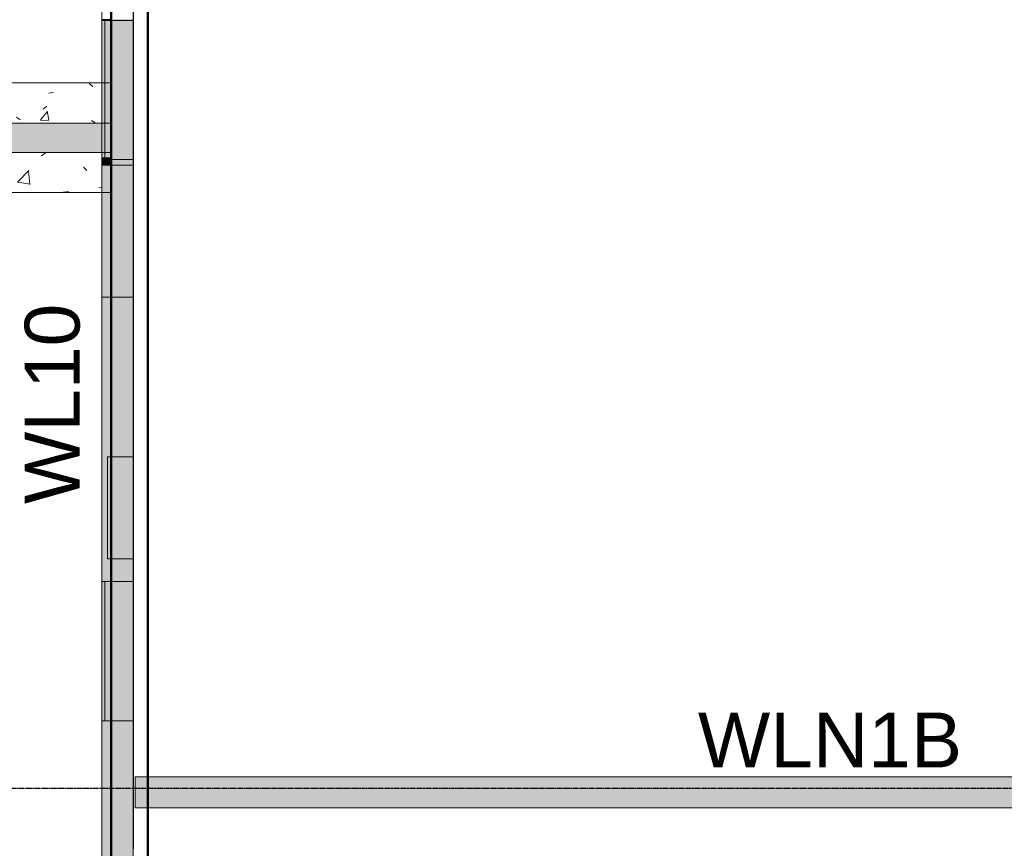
# Model space of a CAD drawing. Header units: inches. Extents: x -4126 to -1814, y 9773 to 12338.
# Tile 54 of 113: x -3854 to -3585, y 10823 to 11049. Entities that reach past the tile are written whole.
import ezdxf

# ---------------------------------------------------------------- set-up
doc = ezdxf.new("R2010")
doc.units = ezdxf.units.IN
doc.header["$MEASUREMENT"] = 0
doc.linetypes.add('Grid Line 1_2_', pattern=[0.875, 0.5, -0.125, 0.125, -0.125])
for name, color, linetype, lineweight in [('A-WALL', 113, 'Continuous', 13), ('I-WALL', 2, 'Continuous', 13), ('S-FNDN', 32, 'Continuous', 13), ('S-GRID', 1, 'Continuous', 9)]:
    doc.layers.add(name, color=color, linetype=linetype, lineweight=lineweight)
doc.layers.add('loads', color=1, linetype='Continuous')
doc.styles.add('Arial', font='Arial.ttf', dxfattribs={"height": 18})

# ---------------------------------------------------------------- blocks, each defined once
blk = doc.blocks.new('CTR - 1st Phase - Shell_rvt-1-FRAMING PLAN - 1ST FLOOR')
at = {"layer": 'A-WALL', "lineweight": 5, "transparency": 33554585}
h = blk.add_hatch(color=13, dxfattribs=at)
h.paths.add_polyline_path([(-3829.32, 10011.59), (-3823.32, 10011.59), (-3823.32, 10051.37), (-3829.32, 10051.37), (-3829.32, 10050.65)], flags=0)
h.paths.add_polyline_path([(-3829.32, 10089.39), (-3823.32, 10089.39), (-3823.32, 10127.98), (-3829.32, 10127.98), (-3829.32, 10105.37)], flags=0)
h.paths.add_polyline_path([(-3829.32, 10166), (-3823.32, 10166), (-3823.32, 10167.33), (-3829.32, 10167.33)], flags=0)
h.paths.add_polyline_path([(-3823.32, 10203.45), (-3823.32, 10242.99), (-3829.32, 10242.99), (-3829.32, 10203.45)], flags=0)
h.paths.add_polyline_path([(-3823.32, 10281.01), (-3823.32, 10363.19), (-3829.32, 10363.19), (-3829.32, 10281.01), (-3823.82, 10281.01)], flags=0)
h.paths.add_polyline_path([(-3824.69, 10391.06), (-3823.32, 10391.06), (-3823.32, 10434.99), (-3829.32, 10434.99), (-3829.32, 10391.06)], flags=0)
h.paths.add_polyline_path([(-3829.32, 10473.01), (-3823.32, 10473.01), (-3823.32, 10473.77), (-3829.32, 10473.77)], flags=0)
h.paths.add_polyline_path([(-3823.32, 10511.79), (-3823.32, 10588.78), (-3829.32, 10588.78), (-3829.32, 10511.79), (-3825.65, 10511.79)], flags=0)
h.paths.add_polyline_path([(-3829.32, 10626.8), (-3823.32, 10626.8), (-3823.32, 10627.18), (-3829.32, 10627.18)], flags=0)
h.paths.add_polyline_path([(-3823.32, 10665.2), (-3823.32, 10746.19), (-3829.32, 10746.19), (-3829.32, 10665.2), (-3826.87, 10665.2)], flags=0)
h.paths.add_polyline_path([(-3823.32, 10774.06), (-3823.32, 10780.97), (-3829.32, 10780.97), (-3829.32, 10774.06), (-3827.74, 10774.06)], flags=0)
h.paths.add_polyline_path([(-3823.32, 10818.99), (-3823.32, 10857.77), (-3829.32, 10857.77), (-3829.32, 10818.99), (-3828.09, 10818.99)], flags=0)
h.paths.add_polyline_path([(-3828.71, 10895.79), (-3823.32, 10895.79), (-3823.32, 10902.05), (-3829.32, 10902.05), (-3829.32, 10895.79)], flags=0)
h.paths.add_polyline_path([(-3823.32, 10929.93), (-3823.32, 10973.54), (-3829.32, 10973.54), (-3829.32, 10929.93), (-3828.98, 10929.93)], flags=0)
h.paths.add_polyline_path([(-3823.32, 11009.66), (-3823.32, 11011.18), (-3829.32, 11011.18), (-3829.32, 11009.66)], flags=0)
h.paths.add_polyline_path([(-3824.76, 11049.2), (-3823.32, 11049.2), (-3823.32, 11049.58), (-3829.32, 11049.58), (-3829.32, 11049.2)], flags=0)
h.paths.add_polyline_path([(-3823.32, 11087.6), (-3823.32, 11144.15), (-3829.32, 11144.15), (-3829.32, 11087.6), (-3826.28, 11087.6)], flags=0)
h.paths.add_polyline_path([(-3823.32, 11144.33), (-3823.32, 11151.98), (-3829.32, 11151.98), (-3829.32, 11144.33), (-3828.52, 11144.33)], flags=0)
h.paths.add_polyline_path([(-3827.17, 11152.15), (-3823.32, 11152.15), (-3823.32, 11164.59), (-3829.32, 11164.59), (-3829.32, 11152.15), (-3828.83, 11152.15)], flags=0)
h.paths.add_polyline_path([(-3823.32, 11394.99), (-3823.32, 11403.15), (-3829.32, 11403.15), (-3829.32, 11394.99)], flags=0)
h.paths.add_polyline_path([(-3823.32, 11403.33), (-3823.32, 11410.98), (-3829.32, 11410.98), (-3829.32, 11403.33), (-3827.87, 11403.33)], flags=0)
h.paths.add_polyline_path([(-3829.32, 11411.15), (-3823.32, 11411.15), (-3823.32, 11429.49), (-3823.82, 11429.49), (-3823.82, 11430.08), (-3829.32, 11430.08), (-3829.32, 11415.99)], flags=0)
h = blk.add_hatch(color=13, dxfattribs=at)
h.paths.add_polyline_path([(-3823.2, 10011.59), (-3823.2, 10051.37), (-3823.32, 10051.37), (-3823.32, 10011.59)], flags=0)
h.paths.add_polyline_path([(-3823.32, 10089.39), (-3823.2, 10089.39), (-3823.2, 10104.54), (-3823.32, 10104.54)], flags=0)
h.paths.add_polyline_path([(-3823.32, 10104.94), (-3823.2, 10104.94), (-3823.2, 10105.37), (-3823.32, 10105.37)], flags=0)
h.paths.add_polyline_path([(-3823.32, 10106.2), (-3823.2, 10106.2), (-3823.2, 10106.63), (-3823.32, 10106.63)], flags=0)
h.paths.add_polyline_path([(-3823.32, 10107.02), (-3823.2, 10107.02), (-3823.2, 10127.98), (-3823.32, 10127.98)], flags=0)
h.paths.add_polyline_path([(-3823.25, 10166), (-3823.2, 10166), (-3823.2, 10167.33), (-3823.32, 10167.33), (-3823.32, 10166)], flags=0)
h.paths.add_polyline_path([(-3823.2, 10203.45), (-3823.2, 10242.99), (-3823.32, 10242.99), (-3823.32, 10203.45)], flags=0)
h.paths.add_polyline_path([(-3823.32, 10281.01), (-3823.2, 10281.01), (-3823.2, 10296.07), (-3823.32, 10296.07)], flags=0)
h.paths.add_polyline_path([(-3823.32, 10296.47), (-3823.2, 10296.47), (-3823.2, 10296.9), (-3823.32, 10296.9)], flags=0)
h.paths.add_polyline_path([(-3823.32, 10297.73), (-3823.2, 10297.73), (-3823.2, 10298.16), (-3823.32, 10298.16)], flags=0)
h.paths.add_polyline_path([(-3823.2, 10298.55), (-3823.2, 10343.95), (-3823.32, 10343.95), (-3823.32, 10298.55)], flags=0)
h.paths.add_polyline_path([(-3823.2, 10344.35), (-3823.2, 10344.78), (-3823.32, 10344.78), (-3823.32, 10344.35)], flags=0)
h.paths.add_polyline_path([(-3823.32, 10345.61), (-3823.2, 10345.61), (-3823.2, 10346.04), (-3823.32, 10346.04)], flags=0)
h.paths.add_polyline_path([(-3823.2, 10346.43), (-3823.2, 10363.19), (-3823.32, 10363.19), (-3823.32, 10346.43)], flags=0)
h.paths.add_polyline_path([(-3823.2, 10391.06), (-3823.2, 10391.84), (-3823.32, 10391.84), (-3823.32, 10391.06)], flags=0)
h.paths.add_polyline_path([(-3823.32, 10392.23), (-3823.2, 10392.23), (-3823.2, 10392.66), (-3823.32, 10392.66)], flags=0)
h.paths.add_polyline_path([(-3823.32, 10393.49), (-3823.2, 10393.49), (-3823.2, 10393.92), (-3823.32, 10393.92)], flags=0)
h.paths.add_polyline_path([(-3823.2, 10394.32), (-3823.2, 10434.99), (-3823.32, 10434.99), (-3823.32, 10394.32)], flags=0)
h.paths.add_polyline_path([(-3823.2, 10473.01), (-3823.2, 10473.77), (-3823.32, 10473.77), (-3823.32, 10473.01)], flags=0)
h.paths.add_polyline_path([(-3823.32, 10511.79), (-3823.2, 10511.79), (-3823.2, 10535.48), (-3823.32, 10535.48)], flags=0)
h.paths.add_polyline_path([(-3823.2, 10535.87), (-3823.2, 10536.3), (-3823.32, 10536.3), (-3823.32, 10535.87)], flags=0)
h.paths.add_polyline_path([(-3823.32, 10537.14), (-3823.2, 10537.14), (-3823.2, 10537.57), (-3823.32, 10537.57)], flags=0)
h.paths.add_polyline_path([(-3823.2, 10537.96), (-3823.2, 10583.36), (-3823.32, 10583.36), (-3823.32, 10537.96)], flags=0)
h.paths.add_polyline_path([(-3823.32, 10583.76), (-3823.2, 10583.76), (-3823.2, 10584.19), (-3823.32, 10584.19)], flags=0)
h.paths.add_polyline_path([(-3823.32, 10585.02), (-3823.2, 10585.02), (-3823.2, 10585.45), (-3823.32, 10585.45)], flags=0)
h.paths.add_polyline_path([(-3823.2, 10585.84), (-3823.2, 10588.78), (-3823.32, 10588.78), (-3823.32, 10585.84)], flags=0)
h.paths.add_polyline_path([(-3823.32, 10626.8), (-3823.2, 10626.8), (-3823.2, 10627.18), (-3823.32, 10627.18)], flags=0)
h.paths.add_polyline_path([(-3823.2, 10665.2), (-3823.2, 10679.13), (-3823.32, 10679.13), (-3823.32, 10665.2)], flags=0)
h.paths.add_polyline_path([(-3823.32, 10679.52), (-3823.2, 10679.52), (-3823.2, 10679.95), (-3823.32, 10679.95)], flags=0)
h.paths.add_polyline_path([(-3823.32, 10680.78), (-3823.2, 10680.78), (-3823.2, 10681.21), (-3823.32, 10681.21)], flags=0)
h.paths.add_polyline_path([(-3823.32, 10681.61), (-3823.2, 10681.61), (-3823.2, 10727.01), (-3823.32, 10727.01)], flags=0)
h.paths.add_polyline_path([(-3823.32, 10727.4), (-3823.2, 10727.4), (-3823.2, 10727.83), (-3823.32, 10727.83)], flags=0)
h.paths.add_polyline_path([(-3823.32, 10728.67), (-3823.2, 10728.67), (-3823.2, 10729.1), (-3823.32, 10729.1)], flags=0)
h.paths.add_polyline_path([(-3823.2, 10729.49), (-3823.2, 10746.19), (-3823.32, 10746.19), (-3823.32, 10729.49)], flags=0)
h.paths.add_polyline_path([(-3823.2, 10774.06), (-3823.2, 10774.89), (-3823.32, 10774.89), (-3823.32, 10774.06)], flags=0)
h.paths.add_polyline_path([(-3823.2, 10775.28), (-3823.2, 10775.71), (-3823.32, 10775.71), (-3823.32, 10775.28)], flags=0)
h.paths.add_polyline_path([(-3823.32, 10776.55), (-3823.2, 10776.55), (-3823.2, 10776.98), (-3823.32, 10776.98)], flags=0)
h.paths.add_polyline_path([(-3823.2, 10777.37), (-3823.2, 10780.97), (-3823.32, 10780.97), (-3823.32, 10777.37)], flags=0)
h.paths.add_polyline_path([(-3823.2, 10818.99), (-3823.2, 10822.77), (-3823.32, 10822.77), (-3823.32, 10818.99)], flags=0)
h.paths.add_polyline_path([(-3823.32, 10823.17), (-3823.2, 10823.17), (-3823.2, 10823.6), (-3823.32, 10823.6)], flags=0)
h.paths.add_polyline_path([(-3823.32, 10824.08), (-3823.2, 10824.08), (-3823.2, 10824.5), (-3823.32, 10824.5)], flags=0)
h.paths.add_polyline_path([(-3823.32, 10824.9), (-3823.2, 10824.9), (-3823.2, 10857.77), (-3823.32, 10857.77), (-3823.32, 10825.65)], flags=0)
h.paths.add_polyline_path([(-3823.32, 10895.79), (-3823.2, 10895.79), (-3823.2, 10902.05), (-3823.32, 10902.05)], flags=0)
h.paths.add_polyline_path([(-3823.32, 10929.93), (-3823.2, 10929.93), (-3823.2, 10966.06), (-3823.32, 10966.06)], flags=0)
h.paths.add_polyline_path([(-3823.32, 10966.46), (-3823.2, 10966.46), (-3823.2, 10966.89), (-3823.32, 10966.89)], flags=0)
h.paths.add_polyline_path([(-3823.2, 10967.72), (-3823.2, 10968.15), (-3823.32, 10968.15), (-3823.32, 10967.72)], flags=0)
h.paths.add_polyline_path([(-3823.32, 10968.54), (-3823.2, 10968.54), (-3823.2, 10973.54), (-3823.32, 10973.54)], flags=0)
h.paths.add_polyline_path([(-3823.2, 11009.66), (-3823.2, 11011.18), (-3823.32, 11011.18), (-3823.32, 11009.66)], flags=0)
h.paths.add_polyline_path([(-3823.32, 11049.2), (-3823.2, 11049.2), (-3823.2, 11049.58), (-3823.32, 11049.58)], flags=0)
h.paths.add_polyline_path([(-3823.2, 11087.6), (-3823.2, 11109.71), (-3823.32, 11109.71), (-3823.32, 11087.6)], flags=0)
h.paths.add_polyline_path([(-3823.32, 11110.1), (-3823.2, 11110.1), (-3823.2, 11110.53), (-3823.32, 11110.53)], flags=0)
h.paths.add_polyline_path([(-3823.2, 11111.37), (-3823.2, 11111.8), (-3823.32, 11111.8), (-3823.32, 11111.37)], flags=0)
h.paths.add_polyline_path([(-3823.32, 11112.19), (-3823.2, 11112.19), (-3823.2, 11144.15), (-3823.32, 11144.15), (-3823.32, 11121.94)], flags=0)
h.paths.add_polyline_path([(-3823.2, 11144.33), (-3823.2, 11151.98), (-3823.32, 11151.98), (-3823.32, 11144.33)], flags=0)
h.paths.add_polyline_path([(-3823.32, 11152.15), (-3823.2, 11152.15), (-3823.2, 11157.59), (-3823.32, 11157.59)], flags=0)
h.paths.add_polyline_path([(-3823.32, 11157.99), (-3823.2, 11157.99), (-3823.2, 11158.41), (-3823.32, 11158.41)], flags=0)
h.paths.add_polyline_path([(-3823.2, 11159.25), (-3823.2, 11159.68), (-3823.32, 11159.68), (-3823.32, 11159.25)], flags=0)
h.paths.add_polyline_path([(-3823.32, 11160.07), (-3823.2, 11160.07), (-3823.2, 11164.59), (-3823.32, 11164.59)], flags=0)
h.paths.add_polyline_path([(-3823.2, 11394.99), (-3823.2, 11403.15), (-3823.32, 11403.15), (-3823.32, 11394.99)], flags=0)
h.paths.add_polyline_path([(-3823.32, 11403.33), (-3823.2, 11403.33), (-3823.2, 11410.98), (-3823.32, 11410.98), (-3823.32, 11406.9)], flags=0)
h.paths.add_polyline_path([(-3823.32, 11411.15), (-3823.2, 11411.15), (-3823.2, 11429.49), (-3823.32, 11429.49), (-3823.32, 11417.66)], flags=0)
h = blk.add_hatch(color=13, dxfattribs=at)
h.paths.add_polyline_path([(-3823.2, 10104.54), (-3823.2, 10104.94), (-3823.32, 10104.94), (-3823.32, 10104.54)], flags=0)
h.paths.add_polyline_path([(-3823.2, 10106.63), (-3823.2, 10107.02), (-3823.32, 10107.02), (-3823.32, 10106.63)], flags=0)
h.paths.add_polyline_path([(-3823.2, 10296.07), (-3823.2, 10296.47), (-3823.32, 10296.47), (-3823.32, 10296.07)], flags=0)
h.paths.add_polyline_path([(-3823.32, 10298.16), (-3823.2, 10298.16), (-3823.2, 10298.55), (-3823.32, 10298.55)], flags=0)
h.paths.add_polyline_path([(-3823.2, 10343.95), (-3823.2, 10344.35), (-3823.32, 10344.35), (-3823.32, 10343.95)], flags=0)
h.paths.add_polyline_path([(-3823.32, 10346.04), (-3823.2, 10346.04), (-3823.2, 10346.43), (-3823.32, 10346.43)], flags=0)
h.paths.add_polyline_path([(-3823.32, 10391.84), (-3823.2, 10391.84), (-3823.2, 10392.23), (-3823.32, 10392.23)], flags=0)
h.paths.add_polyline_path([(-3823.32, 10393.92), (-3823.2, 10393.92), (-3823.2, 10394.32), (-3823.32, 10394.32)], flags=0)
h.paths.add_polyline_path([(-3823.2, 10535.48), (-3823.2, 10535.87), (-3823.32, 10535.87), (-3823.32, 10535.48)], flags=0)
h.paths.add_polyline_path([(-3823.2, 10537.57), (-3823.2, 10537.96), (-3823.32, 10537.96), (-3823.32, 10537.57)], flags=0)
h.paths.add_polyline_path([(-3823.2, 10583.36), (-3823.2, 10583.76), (-3823.32, 10583.76), (-3823.32, 10583.36)], flags=0)
h.paths.add_polyline_path([(-3823.2, 10585.45), (-3823.2, 10585.84), (-3823.32, 10585.84), (-3823.32, 10585.45)], flags=0)
h.paths.add_polyline_path([(-3823.2, 10679.13), (-3823.2, 10679.52), (-3823.32, 10679.52), (-3823.32, 10679.13)], flags=0)
h.paths.add_polyline_path([(-3823.32, 10681.21), (-3823.2, 10681.21), (-3823.2, 10681.61), (-3823.32, 10681.61)], flags=0)
h.paths.add_polyline_path([(-3823.32, 10727.01), (-3823.2, 10727.01), (-3823.2, 10727.4), (-3823.32, 10727.4)], flags=0)
h.paths.add_polyline_path([(-3823.32, 10729.1), (-3823.2, 10729.1), (-3823.2, 10729.49), (-3823.32, 10729.49)], flags=0)
h.paths.add_polyline_path([(-3823.32, 10774.89), (-3823.2, 10774.89), (-3823.2, 10775.28), (-3823.32, 10775.28)], flags=0)
h.paths.add_polyline_path([(-3823.2, 10776.98), (-3823.2, 10777.37), (-3823.32, 10777.37), (-3823.32, 10776.98)], flags=0)
h.paths.add_polyline_path([(-3823.2, 10822.77), (-3823.2, 10823.17), (-3823.32, 10823.17), (-3823.32, 10822.77)], flags=0)
h.paths.add_polyline_path([(-3823.2, 10824.5), (-3823.2, 10824.9), (-3823.32, 10824.9), (-3823.32, 10824.5)], flags=0)
h.paths.add_polyline_path([(-3823.2, 10966.06), (-3823.2, 10966.46), (-3823.32, 10966.46), (-3823.32, 10966.06)], flags=0)
h.paths.add_polyline_path([(-3823.2, 10968.15), (-3823.2, 10968.54), (-3823.32, 10968.54), (-3823.32, 10968.15)], flags=0)
h.paths.add_polyline_path([(-3823.2, 11109.71), (-3823.2, 11110.1), (-3823.32, 11110.1), (-3823.32, 11109.71)], flags=0)
h.paths.add_polyline_path([(-3823.2, 11111.8), (-3823.2, 11112.19), (-3823.32, 11112.19), (-3823.32, 11111.8)], flags=0)
h.paths.add_polyline_path([(-3823.32, 11157.59), (-3823.2, 11157.59), (-3823.2, 11157.99), (-3823.32, 11157.99)], flags=0)
h.paths.add_polyline_path([(-3823.2, 11159.68), (-3823.2, 11160.07), (-3823.32, 11160.07), (-3823.32, 11159.68)], flags=0)
h = blk.add_hatch(color=13, dxfattribs=at)
h.paths.add_polyline_path([(-3823.32, 10105.37), (-3823.2, 10105.37), (-3823.2, 10106.2), (-3823.32, 10106.2), (-3823.32, 10105.74)], flags=0)
h.paths.add_polyline_path([(-3823.2, 10296.9), (-3823.2, 10297.73), (-3823.32, 10297.73), (-3823.32, 10296.9)], flags=0)
h.paths.add_polyline_path([(-3823.32, 10344.78), (-3823.2, 10344.78), (-3823.2, 10345.61), (-3823.32, 10345.61), (-3823.32, 10345.15)], flags=0)
h.paths.add_polyline_path([(-3823.32, 10392.66), (-3823.2, 10392.66), (-3823.2, 10393.49), (-3823.32, 10393.49), (-3823.32, 10393.03)], flags=0)
h.paths.add_polyline_path([(-3823.2, 10536.3), (-3823.2, 10537.14), (-3823.32, 10537.14), (-3823.32, 10536.3)], flags=0)
h.paths.add_polyline_path([(-3823.2, 10584.19), (-3823.2, 10585.02), (-3823.32, 10585.02), (-3823.32, 10584.19)], flags=0)
h.paths.add_polyline_path([(-3823.2, 10679.95), (-3823.2, 10680.78), (-3823.32, 10680.78), (-3823.32, 10679.95)], flags=0)
h.paths.add_polyline_path([(-3823.2, 10727.83), (-3823.2, 10728.67), (-3823.32, 10728.67), (-3823.32, 10727.83)], flags=0)
h.paths.add_polyline_path([(-3823.2, 10775.71), (-3823.2, 10776.55), (-3823.32, 10776.55), (-3823.32, 10775.71)], flags=0)
h.paths.add_polyline_path([(-3823.32, 10823.6), (-3823.2, 10823.6), (-3823.2, 10823.66), (-3823.32, 10823.66)], flags=0)
h.paths.add_polyline_path([(-3823.32, 10824.01), (-3823.2, 10824.01), (-3823.2, 10824.08), (-3823.32, 10824.08)], flags=0)
h.paths.add_polyline_path([(-3823.2, 10966.89), (-3823.2, 10967.72), (-3823.32, 10967.72), (-3823.32, 10966.89)], flags=0)
h.paths.add_polyline_path([(-3823.2, 11110.53), (-3823.2, 11111.37), (-3823.32, 11111.37), (-3823.32, 11110.53)], flags=0)
h.paths.add_polyline_path([(-3823.32, 11158.41), (-3823.2, 11158.41), (-3823.2, 11159.25), (-3823.32, 11159.25), (-3823.32, 11158.79)], flags=0)
for points in [[(-3829.65, 11049.2), (-3829.32, 11049.2), (-3829.32, 11049.58), (-3831.82, 11049.58), (-3831.82, 11049.2), (-3829.75, 11049.2)], [(-3829.63, 11032.11), (-3829.32, 11032.11), (-3829.32, 11049.2), (-3831.82, 11049.2), (-3831.82, 11032.11), (-3829.65, 11032.11)], [(-3823.32, 11011.18), (-3823.32, 11049.2), (-3829.32, 11049.2), (-3829.32, 11011.18)], [(-3831.82, 11021.61), (-3829.32, 11021.61), (-3829.32, 11032.11), (-3831.82, 11032.11)], [(-3829.32, 11013.11), (-3829.32, 11021.11), (-3831.82, 11021.11), (-3831.82, 11013.11)], [(-3823.32, 11014.77), (-3823.2, 11014.77), (-3823.2, 11015.6), (-3823.32, 11015.6), (-3823.32, 11015.14)], [(-3829.33, 11011.18), (-3829.32, 11011.18), (-3829.32, 11011.61), (-3831.82, 11011.61), (-3831.82, 11011.18)], [(-3829.33, 11010.99), (-3829.32, 11010.99), (-3829.33, 11011.18), (-3831.82, 11011.18), (-3831.82, 11010.99)], [(-3829.32, 11009.66), (-3829.33, 11010.99), (-3831.82, 11010.99), (-3831.82, 11009.66), (-3829.35, 11009.66)], [(-3829.45, 11002.11), (-3829.32, 11002.11), (-3829.35, 11009.66), (-3831.82, 11009.66), (-3831.82, 11002.11)], [(-3829.32, 10973.54), (-3823.32, 10973.54), (-3823.32, 11009.66), (-3829.32, 11009.66), (-3829.32, 10997.87)], [(-3823.2, 10973.54), (-3823.2, 11009.66), (-3823.32, 11009.66), (-3823.32, 10973.54)], [(-3831.82, 10973.54), (-3829.32, 10973.54), (-3829.32, 11002.11), (-3831.82, 11002.11), (-3831.82, 10997.87)], [(-3829.32, 10902.05), (-3829.32, 10929.93), (-3830.32, 10929.93), (-3830.32, 10902.05)], [(-3823.32, 10902.05), (-3823.32, 10929.93), (-3829.32, 10929.93), (-3829.32, 10902.05), (-3828.76, 10902.05)], [(-3823.2, 10919.01), (-3823.2, 10919.84), (-3823.32, 10919.84), (-3823.32, 10919.01)], [(-3831.32, 10857.77), (-3829.32, 10857.77), (-3829.32, 10895.79), (-3831.82, 10895.79), (-3831.82, 10857.77)], [(-3823.32, 10857.77), (-3823.32, 10895.79), (-3829.32, 10895.79), (-3829.32, 10857.77), (-3828.4, 10857.77)], [(-3823.2, 10871.12), (-3823.2, 10871.96), (-3823.32, 10871.96), (-3823.32, 10871.12)], [(-3823.32, 10823.66), (-3823.2, 10823.7), (-3823.2, 10824.01), (-3823.32, 10823.97), (-3823.32, 10823.7)]]:
    blk.add_hatch(color=13, dxfattribs=at).paths.add_polyline_path(points, flags=0)
h = blk.add_hatch(color=13, dxfattribs=at)
h.paths.add_polyline_path([(-3823.26, 11011.18), (-3823.2, 11011.18), (-3823.2, 11013.95), (-3823.32, 11013.95), (-3823.32, 11011.18)], flags=0)
h.paths.add_polyline_path([(-3823.2, 11014.34), (-3823.2, 11014.77), (-3823.32, 11014.77), (-3823.32, 11014.34)], flags=0)
h.paths.add_polyline_path([(-3823.2, 11015.6), (-3823.2, 11016.03), (-3823.32, 11016.03), (-3823.32, 11015.6)], flags=0)
h.paths.add_polyline_path([(-3823.32, 11016.43), (-3823.2, 11016.43), (-3823.2, 11049.2), (-3823.32, 11049.2), (-3823.32, 11040.93)], flags=0)
h = blk.add_hatch(color=13, dxfattribs=at)
h.paths.add_polyline_path([(-3831.82, 11011.61), (-3829.32, 11011.61), (-3829.32, 11013.11), (-3831.82, 11013.11)], flags=0)
h.paths.add_polyline_path([(-3829.82, 11021.11), (-3829.32, 11021.11), (-3829.32, 11021.61), (-3831.82, 11021.61), (-3831.82, 11021.11)], flags=0)
h = blk.add_hatch(color=13, dxfattribs=at)
h.paths.add_polyline_path([(-3823.2, 11013.95), (-3823.2, 11014.34), (-3823.32, 11014.34), (-3823.32, 11013.95)], flags=0)
h.paths.add_polyline_path([(-3823.32, 11016.03), (-3823.2, 11016.03), (-3823.2, 11016.43), (-3823.32, 11016.43)], flags=0)
h = blk.add_hatch(color=13, dxfattribs=at)
h.paths.add_polyline_path([(-3831.82, 10009.09), (-3829.32, 10009.09), (-3829.32, 10051.37), (-3831.82, 10051.37), (-3831.82, 10011.59)], flags=0)
h.paths.add_polyline_path([(-3829.32, 10089.39), (-3829.32, 10127.98), (-3831.82, 10127.98), (-3831.82, 10089.39), (-3830.28, 10089.39)], flags=0)
h.paths.add_polyline_path([(-3829.32, 10166), (-3829.32, 10167.33), (-3831.82, 10167.33), (-3831.82, 10166), (-3831.22, 10166)], flags=0)
h.paths.add_polyline_path([(-3831.82, 10203.45), (-3829.32, 10203.45), (-3829.32, 10215.19), (-3831.82, 10215.19)], flags=0)
h.paths.add_polyline_path([(-3831.82, 10818.99), (-3829.32, 10818.99), (-3829.32, 10857.77), (-3831.82, 10857.77), (-3831.82, 10825.65)], flags=0)
h.paths.add_polyline_path([(-3831.82, 10895.79), (-3829.32, 10895.79), (-3829.32, 10902.05), (-3830.32, 10902.05), (-3830.32, 10929.93), (-3829.32, 10929.93), (-3829.32, 10973.54), (-3831.82, 10973.54), (-3831.82, 10911.76)], flags=0)
h = blk.add_hatch(color=13, dxfattribs=at)
h.paths.add_polyline_path([(-3823.2, 10902.05), (-3823.2, 10918.18), (-3823.32, 10918.18), (-3823.32, 10902.05)], flags=0)
h.paths.add_polyline_path([(-3823.32, 10918.58), (-3823.2, 10918.58), (-3823.2, 10919.01), (-3823.32, 10919.01)], flags=0)
h.paths.add_polyline_path([(-3823.32, 10919.84), (-3823.2, 10919.84), (-3823.2, 10920.27), (-3823.32, 10920.27)], flags=0)
h.paths.add_polyline_path([(-3823.32, 10920.66), (-3823.2, 10920.66), (-3823.2, 10929.93), (-3823.32, 10929.93)], flags=0)
h = blk.add_hatch(color=13, dxfattribs=at)
h.paths.add_polyline_path([(-3823.32, 10918.18), (-3823.2, 10918.18), (-3823.2, 10918.58), (-3823.32, 10918.58)], flags=0)
h.paths.add_polyline_path([(-3823.2, 10920.27), (-3823.2, 10920.66), (-3823.32, 10920.66), (-3823.32, 10920.27)], flags=0)
h = blk.add_hatch(color=13, dxfattribs=at)
h.paths.add_polyline_path([(-3823.32, 10857.77), (-3823.2, 10857.77), (-3823.2, 10870.3), (-3823.32, 10870.3)], flags=0)
h.paths.add_polyline_path([(-3823.2, 10870.69), (-3823.2, 10871.12), (-3823.32, 10871.12), (-3823.32, 10870.69)], flags=0)
h.paths.add_polyline_path([(-3823.2, 10871.96), (-3823.2, 10872.39), (-3823.32, 10872.39), (-3823.32, 10871.96)], flags=0)
h.paths.add_polyline_path([(-3823.32, 10872.78), (-3823.2, 10872.78), (-3823.2, 10895.79), (-3823.32, 10895.79)], flags=0)
h = blk.add_hatch(color=13, dxfattribs=at)
h.paths.add_polyline_path([(-3823.32, 10870.3), (-3823.2, 10870.3), (-3823.2, 10870.69), (-3823.32, 10870.69)], flags=0)
h.paths.add_polyline_path([(-3823.2, 10872.39), (-3823.2, 10872.78), (-3823.32, 10872.78), (-3823.32, 10872.39)], flags=0)
at = {"layer": 'A-WALL', "color": 253}
for p, q in [((-3831.82, 11067.32), (-3831.82, 11032.11)), ((-3829.32, 11067.32), (-3829.32, 11032.11)), ((-3829.32, 11032.11), (-3829.32, 11067.32)), ((-3823.2, 11016.03), (-3823.2, 11016.43)), ((-3823.2, 11016.43), (-3823.2, 11016.03)), ((-3823.2, 11015.23), (-3823.2, 11015.6)), ((-3823.2, 11015.6), (-3823.2, 11015.23)), ((-3823.2, 11014.77), (-3823.2, 11015.14)), ((-3823.2, 11015.14), (-3823.2, 11014.77)), ((-3823.2, 11013.95), (-3823.2, 11014.34)), ((-3823.2, 11014.34), (-3823.2, 11013.95)), ((-3831.82, 11002.11), (-3831.82, 10818.99)), ((-3823.2, 10968.54), (-3823.2, 10968.15)), ((-3823.2, 10967.72), (-3823.2, 10967.35)), ((-3823.2, 10967.26), (-3823.2, 10966.89)), ((-3823.2, 10966.46), (-3823.2, 10966.06)), ((-3823.2, 10920.66), (-3823.2, 10920.27)), ((-3823.2, 10920.27), (-3823.2, 10920.66)), ((-3823.2, 10919.84), (-3823.2, 10919.46)), ((-3823.2, 10919.46), (-3823.2, 10919.84)), ((-3823.2, 10919.38), (-3823.2, 10919.01)), ((-3823.2, 10919.01), (-3823.2, 10919.38)), ((-3823.2, 10918.58), (-3823.2, 10918.18)), ((-3823.2, 10918.18), (-3823.2, 10918.58)), ((-3823.2, 10872.39), (-3823.2, 10872.78)), ((-3823.2, 10872.78), (-3823.2, 10872.39)), ((-3823.2, 10871.58), (-3823.2, 10871.96)), ((-3823.2, 10871.96), (-3823.2, 10871.58)), ((-3823.2, 10871.12), (-3823.2, 10871.5)), ((-3823.2, 10871.5), (-3823.2, 10871.12)), ((-3823.2, 10870.3), (-3823.2, 10870.69)), ((-3823.2, 10870.69), (-3823.2, 10870.3)), ((-3823.2, 10824.9), (-3823.2, 10824.5)), ((-3823.2, 10824.08), (-3823.2, 10824.01)), ((-3823.2, 10823.97), (-3823.2, 10823.7)), ((-3823.2, 10823.66), (-3823.2, 10823.6)), ((-3823.2, 10823.17), (-3823.2, 10822.77))]:
    blk.add_line(p, q, dxfattribs=at)
at = {"layer": 'A-WALL', "color": 9}
for p, q in [((-3823.2, 11016.43), (-3823.2, 11061.83)), ((-3831.82, 11032.11), (-3831.82, 11021.61)), ((-3829.32, 11032.11), (-3829.32, 11021.61)), ((-3829.32, 11021.61), (-3829.32, 11032.11)), ((-3831.82, 11021.61), (-3831.82, 11021.11)), ((-3831.82, 11021.11), (-3831.82, 11013.11)), ((-3829.32, 11021.61), (-3829.32, 11021.11)), ((-3829.32, 11021.11), (-3829.32, 11021.61)), ((-3829.32, 11021.11), (-3829.32, 11013.11)), ((-3829.32, 11013.11), (-3829.32, 11021.11)), ((-3823.2, 11016.03), (-3823.2, 11016.43)), ((-3823.2, 11015.23), (-3823.2, 11016.03)), ((-3823.2, 11014.34), (-3823.2, 11015.14)), ((-3831.82, 11013.11), (-3831.82, 11010.99)), ((-3829.32, 11013.11), (-3829.32, 11010.99)), ((-3829.32, 11011.61), (-3829.32, 11013.11)), ((-3823.2, 11013.95), (-3823.2, 11014.34)), ((-3823.2, 11009.66), (-3823.2, 11013.95)), ((-3831.82, 11010.99), (-3831.82, 11002.11)), ((-3831.82, 11010.99), (-3829.32, 11010.99)), ((-3829.32, 11011.61), (-3829.32, 11010.99)), ((-3829.32, 11010.99), (-3829.32, 11011.61)), ((-3829.32, 11010.99), (-3829.32, 11011.61)), ((-3829.32, 11010.99), (-3829.32, 11002.11)), ((-3829.32, 11009.66), (-3829.32, 11010.99)), ((-3829.32, 11009.66), (-3829.32, 11002.11)), ((-3823.32, 11009.66), (-3829.32, 11009.66)), ((-3823.2, 11009.66), (-3823.32, 11009.66)), ((-3823.2, 10973.54), (-3823.2, 11009.66)), ((-3829.32, 11002.11), (-3829.32, 10818.99)), ((-3829.32, 11002.11), (-3829.32, 10973.54)), ((-3829.32, 10203.45), (-3829.32, 10973.54)), ((-3829.32, 10973.54), (-3823.32, 10973.54)), ((-3823.32, 10973.54), (-3823.2, 10973.54)), ((-3823.2, 10968.54), (-3823.2, 10973.54)), ((-3823.2, 10968.15), (-3823.2, 10968.54)), ((-3823.2, 10967.35), (-3823.2, 10968.15)), ((-3823.2, 10966.46), (-3823.2, 10967.26)), ((-3823.2, 10966.06), (-3823.2, 10966.46)), ((-3823.2, 10920.66), (-3823.2, 10966.06)), ((-3823.2, 10920.27), (-3823.2, 10920.66)), ((-3823.2, 10919.46), (-3823.2, 10920.27)), ((-3823.2, 10918.58), (-3823.2, 10919.38)), ((-3823.2, 10918.18), (-3823.2, 10918.58)), ((-3823.2, 10872.78), (-3823.2, 10918.18)), ((-3823.2, 10872.39), (-3823.2, 10872.78)), ((-3823.2, 10871.58), (-3823.2, 10872.39)), ((-3823.2, 10870.69), (-3823.2, 10871.5)), ((-3823.2, 10870.3), (-3823.2, 10870.69)), ((-3823.2, 10824.9), (-3823.2, 10870.3)), ((-3823.2, 10824.5), (-3823.2, 10824.9)), ((-3823.2, 10824.01), (-3823.2, 10824.5)), ((-3823.2, 10823.7), (-3823.2, 10823.97)), ((-3823.2, 10823.17), (-3823.2, 10823.66)), ((-3823.2, 10822.77), (-3823.2, 10823.17))]:
    blk.add_line(p, q, dxfattribs=at)
at = {"layer": 'A-WALL', "color": 33}
for p, q in [((-3831.82, 11049.2), (-3831.82, 11049.58)), ((-3831.82, 11032.11), (-3831.82, 11049.2)), ((-3831.82, 11049.2), (-3831.82, 11032.11)), ((-3831.07, 11049.2), (-3831.82, 11049.2)), ((-3829.6, 11049.2), (-3831.82, 11049.2)), ((-3831.07, 11049.2), (-3831.07, 11032.11)), ((-3831.07, 11032.11), (-3831.07, 11049.2)), ((-3831.07, 11049.2), (-3829.6, 11049.2)), ((-3829.54, 11049.2), (-3829.32, 11049.2)), ((-3829.32, 11049.2), (-3829.54, 11049.2)), ((-3829.32, 11049.2), (-3823.32, 11049.2)), ((-3823.32, 11049.2), (-3829.32, 11049.2)), ((-3823.32, 11049.2), (-3823.2, 11049.2)), ((-3823.2, 11049.2), (-3823.32, 11049.2)), ((-3823.2, 11049.58), (-3823.2, 11049.2)), ((-3823.2, 11016.43), (-3823.2, 11049.2)), ((-3823.2, 11049.2), (-3823.2, 11016.43)), ((-3831.82, 11021.61), (-3831.82, 11032.11)), ((-3831.82, 11032.11), (-3831.82, 11021.61)), ((-3831.07, 11032.11), (-3831.07, 11021.61)), ((-3831.07, 11021.61), (-3831.07, 11032.11)), ((-3831.82, 11021.11), (-3831.82, 11021.61)), ((-3831.82, 11021.61), (-3831.82, 11021.11)), ((-3831.82, 11013.11), (-3831.82, 11021.11)), ((-3831.82, 11021.11), (-3831.82, 11013.11)), ((-3831.07, 11021.61), (-3831.07, 11021.11)), ((-3831.07, 11021.11), (-3831.07, 11021.61)), ((-3831.07, 11021.11), (-3831.07, 11013.11)), ((-3831.07, 11013.11), (-3831.07, 11021.11)), ((-3823.2, 11016.43), (-3823.2, 11016.03)), ((-3823.2, 11015.6), (-3823.2, 11016.03)), ((-3823.2, 11016.03), (-3823.2, 11015.6)), ((-3823.2, 11015.6), (-3823.2, 11015.23)), ((-3823.2, 11015.14), (-3823.2, 11014.77)), ((-3823.2, 11014.34), (-3823.2, 11014.77)), ((-3823.2, 11014.77), (-3823.2, 11014.34)), ((-3831.82, 11011.61), (-3831.82, 11013.11)), ((-3831.82, 11013.11), (-3831.82, 11011.61)), ((-3831.07, 11013.11), (-3831.07, 11011.61)), ((-3831.07, 11011.61), (-3831.07, 11013.11)), ((-3823.2, 11014.34), (-3823.2, 11013.95)), ((-3823.2, 11011.18), (-3823.2, 11013.95)), ((-3823.2, 11013.95), (-3823.2, 11011.18)), ((-3831.82, 11010.99), (-3831.82, 11011.61)), ((-3831.82, 11011.61), (-3831.82, 11010.99)), ((-3831.82, 11011.61), (-3829.32, 11011.61)), ((-3831.82, 11011.61), (-3829.32, 11011.61)), ((-3831.82, 11009.66), (-3831.82, 11010.99)), ((-3829.32, 11010.99), (-3831.82, 11010.99)), ((-3831.82, 11002.11), (-3831.82, 11009.66)), ((-3831.82, 11009.66), (-3831.82, 11002.11)), ((-3829.35, 11009.66), (-3831.82, 11009.66)), ((-3829.35, 11009.66), (-3831.82, 11009.66)), ((-3829.32, 11011.18), (-3823.32, 11011.18)), ((-3823.32, 11011.18), (-3829.32, 11011.18)), ((-3823.32, 11009.66), (-3829.32, 11009.66)), ((-3823.32, 11011.18), (-3823.2, 11011.18)), ((-3823.2, 11011.18), (-3823.32, 11011.18)), ((-3823.2, 11009.66), (-3823.32, 11009.66)), ((-3823.2, 11011.18), (-3823.2, 10968.54)), ((-3831.82, 10973.54), (-3831.82, 11002.11)), ((-3831.82, 11002.11), (-3831.82, 10973.54)), ((-3831.82, 10895.79), (-3831.82, 10973.54)), ((-3831.82, 10973.54), (-3829.32, 10973.54)), ((-3829.32, 10973.54), (-3831.82, 10973.54)), ((-3829.32, 10973.54), (-3823.32, 10973.54)), ((-3823.32, 10973.54), (-3823.2, 10973.54)), ((-3823.2, 10968.15), (-3823.2, 10967.72)), ((-3823.2, 10966.89), (-3823.2, 10966.46)), ((-3823.2, 10966.06), (-3823.2, 10929.93)), ((-3830.32, 10929.93), (-3830.32, 10902.05)), ((-3830.32, 10902.05), (-3830.32, 10929.93)), ((-3830.32, 10929.93), (-3829.32, 10929.93)), ((-3829.32, 10929.93), (-3830.32, 10929.93)), ((-3829.32, 10929.93), (-3823.32, 10929.93)), ((-3823.32, 10929.93), (-3829.32, 10929.93)), ((-3823.32, 10929.93), (-3823.2, 10929.93)), ((-3823.2, 10929.93), (-3823.32, 10929.93)), ((-3823.2, 10929.93), (-3823.2, 10920.66)), ((-3823.2, 10920.66), (-3823.2, 10929.93)), ((-3823.2, 10920.66), (-3823.2, 10920.27)), ((-3823.2, 10920.27), (-3823.2, 10919.84)), ((-3823.2, 10919.84), (-3823.2, 10920.27)), ((-3823.2, 10919.84), (-3823.2, 10919.46)), ((-3823.2, 10919.38), (-3823.2, 10919.01)), ((-3823.2, 10919.01), (-3823.2, 10918.58)), ((-3823.2, 10918.58), (-3823.2, 10919.01)), ((-3823.2, 10918.58), (-3823.2, 10918.18)), ((-3823.2, 10918.18), (-3823.2, 10902.05)), ((-3823.2, 10902.05), (-3823.2, 10918.18)), ((-3829.32, 10902.05), (-3830.32, 10902.05)), ((-3829.32, 10902.05), (-3830.32, 10902.05)), ((-3823.32, 10902.05), (-3829.32, 10902.05)), ((-3823.32, 10902.05), (-3829.32, 10902.05)), ((-3823.2, 10902.05), (-3823.32, 10902.05)), ((-3823.2, 10902.05), (-3823.32, 10902.05)), ((-3823.2, 10902.05), (-3823.2, 10895.79)), ((-3831.82, 10895.79), (-3831.82, 10857.77)), ((-3831.82, 10857.77), (-3831.82, 10895.79)), ((-3831.07, 10895.79), (-3831.82, 10895.79)), ((-3829.32, 10895.79), (-3831.82, 10895.79)), ((-3831.07, 10857.77), (-3831.07, 10895.79)), ((-3831.07, 10895.79), (-3831.07, 10857.77)), ((-3831.07, 10895.79), (-3829.32, 10895.79)), ((-3829.32, 10895.79), (-3823.32, 10895.79)), ((-3823.32, 10895.79), (-3829.32, 10895.79)), ((-3823.32, 10895.79), (-3823.2, 10895.79)), ((-3823.2, 10895.79), (-3823.32, 10895.79)), ((-3823.2, 10872.78), (-3823.2, 10895.79)), ((-3823.2, 10895.79), (-3823.2, 10872.78)), ((-3823.2, 10872.78), (-3823.2, 10872.39)), ((-3823.2, 10871.96), (-3823.2, 10872.39)), ((-3823.2, 10872.39), (-3823.2, 10871.96)), ((-3823.2, 10871.96), (-3823.2, 10871.58)), ((-3823.2, 10871.5), (-3823.2, 10871.12)), ((-3823.2, 10870.69), (-3823.2, 10871.12)), ((-3823.2, 10871.12), (-3823.2, 10870.69)), ((-3823.2, 10870.69), (-3823.2, 10870.3)), ((-3823.2, 10857.77), (-3823.2, 10870.3)), ((-3823.2, 10870.3), (-3823.2, 10857.77)), ((-3831.82, 10818.99), (-3831.82, 10857.77)), ((-3831.82, 10857.77), (-3829.32, 10857.77)), ((-3831.07, 10857.77), (-3831.82, 10857.77)), ((-3829.32, 10857.77), (-3831.07, 10857.77)), ((-3829.32, 10857.77), (-3823.32, 10857.77)), ((-3823.32, 10857.77), (-3829.32, 10857.77)), ((-3823.32, 10857.77), (-3823.2, 10857.77)), ((-3823.2, 10857.77), (-3823.32, 10857.77)), ((-3823.2, 10857.77), (-3823.2, 10824.9)), ((-3823.2, 10824.5), (-3823.2, 10824.08)), ((-3823.2, 10823.6), (-3823.2, 10823.17))]:
    blk.add_line(p, q, dxfattribs=at)
at = {"layer": 'A-WALL', "color": 23}
for p, q in [((-3831.82, 11032.11), (-3831.82, 11049.2)), ((-3823.2, 11049.2), (-3823.2, 11016.43)), ((-3831.82, 11021.61), (-3831.82, 11032.11)), ((-3831.82, 11021.11), (-3831.82, 11021.61)), ((-3831.82, 11013.11), (-3831.82, 11021.11)), ((-3823.2, 11016.03), (-3823.2, 11015.6)), ((-3823.2, 11014.77), (-3823.2, 11014.34)), ((-3831.82, 11011.61), (-3831.82, 11013.11)), ((-3823.2, 11013.95), (-3823.2, 11011.18)), ((-3831.82, 11011.18), (-3831.82, 11011.61)), ((-3831.82, 11011.18), (-3831.82, 11011.61)), ((-3831.82, 11011.61), (-3831.82, 11011.18)), ((-3831.82, 11010.99), (-3831.82, 11011.18)), ((-3831.82, 11011.18), (-3829.33, 11011.18)), ((-3831.07, 11011.18), (-3831.82, 11011.18)), ((-3831.82, 11002.11), (-3831.82, 11009.66)), ((-3831.07, 11011.61), (-3831.07, 11011.18)), ((-3831.07, 11011.18), (-3831.07, 11011.61)), ((-3829.33, 11011.18), (-3831.07, 11011.18)), ((-3831.82, 10973.54), (-3831.82, 11002.11)), ((-3823.2, 10929.93), (-3823.2, 10920.66)), ((-3823.2, 10920.27), (-3823.2, 10919.84)), ((-3823.2, 10919.01), (-3823.2, 10918.58)), ((-3823.2, 10918.18), (-3823.2, 10902.05)), ((-3831.82, 10857.77), (-3831.82, 10895.79)), ((-3823.2, 10895.79), (-3823.2, 10872.78)), ((-3823.2, 10872.39), (-3823.2, 10871.96)), ((-3823.2, 10871.12), (-3823.2, 10870.69)), ((-3823.2, 10870.3), (-3823.2, 10857.77))]:
    blk.add_line(p, q, dxfattribs=at)
blk = doc.blocks.new('CTR - 1st Phase - Common Walls_rvt-1-FRAMING PLAN - 1ST FLOOR')
at = {"layer": 'I-WALL', "lineweight": 5, "transparency": 33554585}
for points in [[(-3819.32, 10833.94), (-3819.32, 10842.44), (-3822.72, 10842.44), (-3822.72, 10833.94)], [(-3495.32, 10833.94), (-3495.32, 10839.17), (-3493.32, 10839.17), (-3493.32, 10842.44), (-3819.32, 10842.44), (-3819.32, 10833.94), (-3531.71, 10833.94)]]:
    blk.add_hatch(color=8, dxfattribs=at).paths.add_polyline_path(points, flags=0)
at = {"layer": 'I-WALL', "color": 253}
for p, q in [((-3822.72, 10842.44), (-3819.32, 10842.44)), ((-3822.72, 10842.44), (-3822.72, 10833.94)), ((-3819.32, 10842.44), (-3493.32, 10842.44)), ((-3819.32, 10833.94), (-3822.72, 10833.94)), ((-3495.32, 10833.94), (-3819.32, 10833.94))]:
    blk.add_line(p, q, dxfattribs=at)
at = {"layer": 'I-WALL', "color": 9}
for p, q in [((-3819.32, 10842.44), (-3822.72, 10842.44)), ((-3822.72, 10833.94), (-3822.72, 10842.44)), ((-3493.32, 10842.44), (-3819.32, 10842.44)), ((-3822.72, 10833.94), (-3819.32, 10833.94)), ((-3819.32, 10833.94), (-3495.32, 10833.94))]:
    blk.add_line(p, q, dxfattribs=at)

msp = doc.modelspace()

# ---------------------------------------------------------------- hatches: boundary and pattern name
at = {"layer": 'A-WALL', "lineweight": 5, "transparency": 33554483}
msp.add_hatch(color=256, dxfattribs=at).paths.add_polyline_path([(-3943.324, 11013.114), (-3831.824, 11013.114), (-3831.824, 11021.114), (-3943.324, 11021.114), (-3943.324, 11019.401)], flags=0)
at = {"layer": 'S-FNDN', "lineweight": 9}
h = msp.add_hatch(dxfattribs=at)
h.set_pattern_fill('FP_16', color=256, style=0, pattern_type=2)
h.set_pattern_definition([(50, (0, 0), (27.5427, -2.40992), [2.88, -31.68]), (355, (0, 0), (-5.327844, 28.884266), [2.304, -25.344]), (100.451, (2.295, -0.2), (22.215316, 26.47393), [2.448, -26.924]), (46.184, (0, 7.68), (40.98187, -6.35642), [4.32, -47.52]), (96.636, (3.415, 7.15), (35.89075, 37.40619), [3.671, -40.386]), (351.184, (0, 7.68), (35.89097, 37.40622), [3.456, -38.016]), (21, (3.84, 5.76), (22.921036, -15.46073), [2.88, -31.68]), (326, (3.84, 5.76), (9.34353, 27.84574), [2.304, -25.344]), (71.451, (5.75, 4.472), (32.26477, 12.38442), [2.448, -26.924]), (37.5, (0, 0), (0.466855, 12.782707), [1.267, -23.77, 1.267, -24.461, -25.44]), (37.5, (0, 0), (0.466855, 12.782707), [-50.765, 1.267, -24.173]), (7.5, (0, 0), (10.10159, 15.14509), [1.267, -13.402, 1.267, -23.194, -9.696]), (7.5, (0, 0), (10.10159, 15.14509), [-39.13, 1.267, -8.429]), (327.5, (-8.563, 0), (20.499161, -0.86578), [1.267, -8.333, 1.267, -28.685, -39.744]), (327.5, (-8.563, 0), (20.499161, -0.86578), [-39.552, 1.267, -38.477]), (317.5, (-12.403, 0), (22.39478, 3.844288), [1.267, -11.213, 1.267, -18.624, -28.224]), (317.5, (-12.403, 0), (22.39478, 3.844288), [-32.371, 1.267, -26.957])])
h.paths.add_polyline_path([(-3931.472, 11002.114), (-3831.824, 11002.114), (-3831.824, 11013.114), (-3943.324, 11013.114), (-3943.324, 11032.114), (-3950.787, 11032.114), (-3954.324, 11016.67), (-3954.324, 11012.326), (-3954.119, 11012.062), (-3953.461, 11010.819), (-3953.154, 11009.311), (-3953.31, 11007.709), (-3953.688, 11006.733), (-3933.571, 11002.114), (-3931.561, 11002.114)], flags=0)
h.paths.add_polyline_path([(-3954.324, 11002.114), (-3939.263, 11002.114), (-3954.324, 11005.597), (-3954.324, 11003.982)], flags=0)
h.paths.add_polyline_path([(-3889.49, 11021.114), (-3831.824, 11021.114), (-3831.824, 11021.614), (-3833.324, 11021.614), (-3833.324, 11032.114), (-3935.324, 11032.114), (-3935.324, 11021.114), (-3903.15, 11021.114)], flags=0)
h.paths.add_polyline_path([(-3954.324, 11022.369), (-3952.07, 11032.114), (-3954.324, 11032.114), (-3954.324, 11030.977)], flags=0)

# ---------------------------------------------------------------- linework, layer by layer
at = {"layer": 'A-WALL'}
for p, q in [((-3829.324, 11021.114), (-3935.324, 11021.114)), ((-3829.324, 11013.114), (-3943.324, 11013.114))]:
    msp.add_line(p, q, dxfattribs=at)
at = {"layer": 'S-FNDN', "lineweight": 50}
for p, q in [((-3829.324, 9899.189), (-3829.324, 12087.189)), ((-3819.324, 11542.989), (-3819.324, 9901.189))]:
    msp.add_line(p, q, dxfattribs=at)
at = {"layer": 'S-FNDN'}
for p, q in [((-3823.324, 9897.189), (-3823.324, 11550.989)), ((-3829.324, 11032.114), (-3924.324, 11032.114)), ((-3954.324, 11002.114), (-3829.324, 11002.114))]:
    msp.add_line(p, q, dxfattribs=at)
at = {"layer": 'S-GRID', "linetype": 'Grid Line 1_2_', "lineweight": 30}
msp.add_line((-1814.206, 10839.189), (-4076.95, 10839.189), dxfattribs=at)

# ---------------------------------------------------------------- block references
at = {"lineweight": 5}
for name in ['CTR - 1st Phase - Shell_rvt-1-FRAMING PLAN - 1ST FLOOR', 'CTR - 1st Phase - Common Walls_rvt-1-FRAMING PLAN - 1ST FLOOR']:
    msp.add_blockref(name, (0, 0), dxfattribs=at)

# ---------------------------------------------------------------- texts
at = {"layer": 'loads', "insert": (-3852.939, 10917), "char_height": 15, "attachment_point": 1, "rotation": 90, "style": 'Arial'}
msp.add_mtext('WL10', dxfattribs=at)
at = {"layer": 'loads', "insert": (-3669, 10860), "char_height": 15, "width": 31, "attachment_point": 1, "style": 'Arial'}
msp.add_mtext('WLN1B', dxfattribs=at)

doc.saveas('drawing.dxf')
